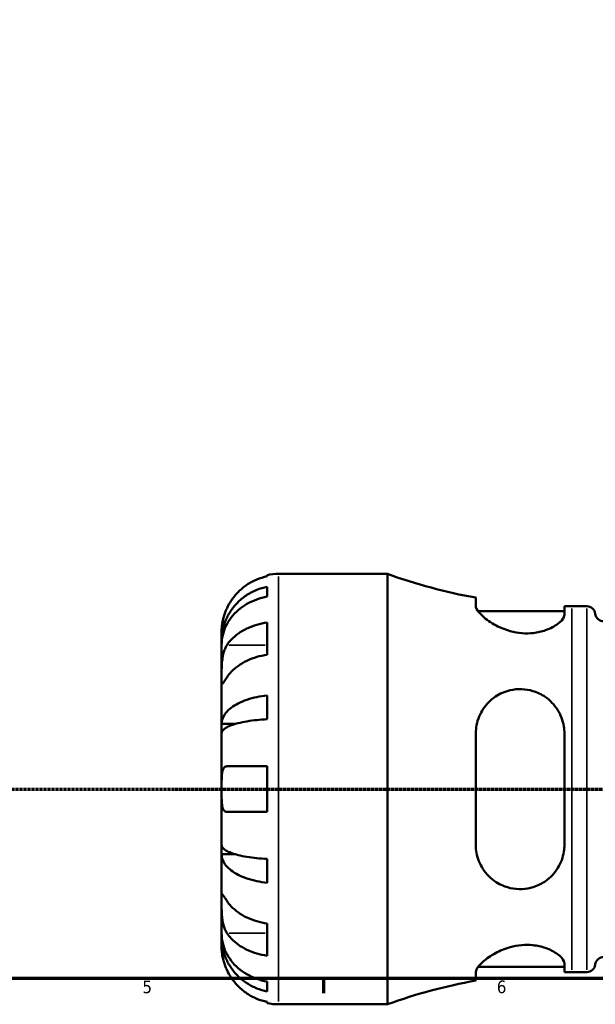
# Model space of a CAD drawing. Header units: millimetres. Extents: x 0 to 902, y 0 to 832.
# Tile 2 of 9: x 290 to 404, y 15 to 209. Entities that reach past the tile are written whole.
import ezdxf

# ---------------------------------------------------------------- set-up
doc = ezdxf.new("R2010")
doc.units = ezdxf.units.MM
doc.linetypes.add('CHAIN', pattern=[0.7087, 0.4724, -0.0591, 0.1181, -0.0591])
for name, color, linetype, lineweight in [('Border (ISO)', 7, 'Continuous', 70), ('Section Line (ISO)', 7, 'CHAIN', 70), ('Visible (ISO)', 7, 'Continuous', 50), ('Visible Narrow (ISO)', 7, 'Continuous', 35)]:
    doc.layers.add(name, color=color, linetype=linetype, lineweight=lineweight)
doc.styles.add('Note Text (ISO)', font='tahoma.ttf')

# ---------------------------------------------------------------- blocks, each defined once
blk = doc.blocks.new('Borders Default Border')
at = {"layer": 'Border (ISO)'}
blk.add_line((350.42, 20), (350.42, 17.1), dxfattribs=at)
at = {"layer": 'Border (ISO)', "flags": 128}
blk.add_lwpolyline([(20, 20), (20, 574), (821, 574), (821, 20), (20, 20)], dxfattribs=at)
at = {"layer": 'Border (ISO)', "color": 232, "true_color": 0xca0064, "char_height": 2.5, "attachment_point": 7, "style": 'Note Text (ISO)'}
for s, insert in [('5', (314.64, 17.05)), ('6', (384.66, 17.05))]:
    blk.add_mtext(s, dxfattribs=dict(at, insert=insert))
blk = doc.blocks.new('2dTransSection0')
at = {"layer": 'Section Line (ISO)', "linetype": 'CHAIN'}
blk.add_line((157.6, 57.4), (671.2, 57.4), dxfattribs=at)

msp = doc.modelspace()

# ---------------------------------------------------------------- linework, layer by layer
at = {"layer": 'Visible (ISO)'}
for p, q in [((339.279, 99.433), (339.279, 99.674)), ((341.529, 99.901), (363.039, 99.901)), ((363.039, 14.901), (363.039, 99.901)), ((339.279, 95.413), (339.279, 97.358)), ((380.504, 95.214), (380.504, 93.579)), ((398.004, 91.821), (398.004, 93.536)), ((399.449, 93.526), (402.429, 93.526)), ((380.958, 92.526), (398.004, 92.526)), ((339.279, 83.94), (339.279, 90.304)), ((330.279, 86.64), (330.279, 88.651)), ((330.279, 86.64), (330.314, 86.64)), ((330.279, 85.875), (330.279, 86.64)), ((330.279, 79.498), (330.279, 85.875)), ((330.279, 70.278), (330.279, 79.498)), ((339.279, 71.202), (339.279, 75.896)), ((330.279, 70.278), (333.008, 70.278)), ((330.279, 68.43), (330.279, 70.278)), ((330.279, 57.401), (330.279, 68.43)), ((380.504, 68.401), (380.504, 46.401)), ((398.004, 46.401), (398.004, 68.401)), ((339.279, 52.901), (339.279, 61.901)), ((330.279, 46.372), (330.279, 57.401)), ((330.279, 44.524), (330.279, 46.372)), ((330.279, 35.304), (330.279, 44.524)), ((330.279, 44.524), (333.008, 44.524)), ((339.279, 38.906), (339.279, 43.6)), ((330.279, 28.927), (330.279, 35.304)), ((339.279, 24.498), (339.279, 30.861)), ((330.279, 28.162), (330.279, 28.927)), ((330.279, 28.162), (330.314, 28.162)), ((330.279, 26.151), (330.279, 28.162)), ((380.958, 22.276), (398.004, 22.276)), ((398.004, 21.266), (398.004, 22.981)), ((380.504, 21.223), (380.504, 19.588)), ((399.449, 21.276), (402.429, 21.276)), ((339.279, 17.444), (339.279, 19.389)), ((339.279, 15.128), (339.279, 15.368)), ((341.529, 14.901), (363.039, 14.901))]:
    msp.add_line(p, q, dxfattribs=at)
for centre, radius, start, end in [((341.529, 88.651), 11.25, 90, 101.53696), ((399.449, 200.689), 107.163, 250.13758, 259.81735), ((399.449, 200.689), 107.163, 269.22739, 270), ((402.429, 91.826), 1.7, 7.18076, 90), ((405.802, 92.251), 1.7, 187.18076, 270), ((405.802, 22.551), 1.7, 90, 172.81924), ((402.429, 22.976), 1.7, 270, 352.81924), ((399.449, -85.887), 107.163, 100.18265, 109.86242), ((399.449, -85.887), 107.163, 90, 90.77261), ((341.529, 26.151), 11.25, 258.46304, 270)]:
    msp.add_arc(centre, radius, start, end, dxfattribs=at)
for points, knots in [([(339.279, 99.433), (338.559, 99.286), (337.856, 99.064), (336.593, 98.539), (335.918, 98.184), (334.66, 97.34), (334.076, 96.851), (333.093, 95.864), (332.604, 95.276), (331.862, 94.159), (331.579, 93.651), (331.346, 93.151)], [0.21343841, 0.21343841, 0.21343841, 0.21343841, 0.41559978, 0.41559978, 0.62400044, 0.62400044, 0.8324011, 0.8324011, 1.04178819, 1.04178819, 1.20124236, 1.20124236, 1.20124236, 1.20124236]), ([(330.279, 86.64), (330.279, 87.317), (330.348, 88.056), (330.644, 89.503), (330.872, 90.212), (331.404, 91.46), (331.758, 92.115), (332.6, 93.338), (333.089, 93.907), (334.071, 94.86), (334.655, 95.333), (335.914, 96.148), (336.588, 96.491), (337.853, 96.999), (338.558, 97.215), (339.279, 97.358)], [5.0161165, 5.0161165, 5.0161165, 5.0161165, 5.2257877, 5.2257877, 5.4354588, 5.4354588, 5.6443437, 5.6443437, 5.8532286, 5.8532286, 6.0615671, 6.0615671, 6.2699056, 6.2699056, 6.472482, 6.472482, 6.472482, 6.472482]), ([(339.279, 95.413), (338.558, 95.286), (337.853, 95.094), (336.588, 94.642), (335.914, 94.337), (334.655, 93.611), (334.071, 93.19), (333.089, 92.342), (332.6, 91.836), (331.758, 90.747), (331.404, 90.164), (330.872, 89.053), (330.644, 88.423), (330.348, 87.135), (330.279, 86.477), (330.279, 85.875)], [0.2134337, 0.2134337, 0.2134337, 0.2134337, 0.41601, 0.41601, 0.6243485, 0.6243485, 0.832687, 0.832687, 1.0415719, 1.0415719, 1.2504568, 1.2504568, 1.4601279, 1.4601279, 1.6697991, 1.6697991, 1.6697991, 1.6697991]), ([(398.004, 91.821), (398.004, 91.679), (397.97, 91.53), (397.727, 90.954), (397.318, 90.488), (396.091, 89.569), (395.263, 89.115), (393.532, 88.512), (392.715, 88.317), (391.122, 88.142), (390.386, 88.13), (388.846, 88.255), (388.066, 88.398), (386.309, 88.885), (385.379, 89.27), (383.474, 90.268), (382.567, 90.915), (381.282, 92.073), (380.853, 92.596), (380.552, 93.237), (380.504, 93.418), (380.504, 93.579)], [-3.0823224, -3.0823224, -3.0823224, -3.0823224, -2.9425492, -2.9425492, -2.5683253, -2.5683253, -2.1867598, -2.1867598, -1.9074803, -1.9074803, -1.6822122, -1.6822122, -1.4421147, -1.4421147, -1.1207844, -1.1207844, -0.699832, -0.699832, -0.3267937, -0.3267937, -0.1598944, -0.1598944, -0.1598944, -0.1598944]), ([(331.346, 93.151), (331.274, 92.996), (331.205, 92.84), (331.029, 92.419), (330.93, 92.156), (330.743, 91.604), (330.66, 91.32), (330.486, 90.633), (330.415, 90.254), (330.314, 89.53), (330.294, 89.215), (330.277, 88.769), (330.279, 88.651), (330.279, 88.651)], [-0.71968867, -0.71968867, -0.71968867, -0.71968867, -0.66913349, -0.66913349, -0.58448293, -0.58448293, -0.49008499, -0.49008499, -0.34765985, -0.34765985, -0.17827673, -0.17827673, 0, 0, 0, 0]), ([(331.346, 85.862), (331.579, 86.216), (331.862, 86.575), (332.604, 87.364), (333.093, 87.781), (334.076, 88.478), (334.66, 88.824), (335.918, 89.421), (336.593, 89.672), (337.856, 90.043), (338.559, 90.2), (339.279, 90.304)], [5.50227189, 5.50227189, 5.50227189, 5.50227189, 5.66172607, 5.66172607, 5.87111315, 5.87111315, 6.07951382, 6.07951382, 6.28791448, 6.28791448, 6.49007585, 6.49007585, 6.49007585, 6.49007585]), ([(330.279, 79.498), (330.279, 79.739), (330.279, 80.007), (330.281, 80.605), (330.283, 80.937), (330.305, 81.748), (330.329, 82.234), (330.429, 83.185), (330.502, 83.64), (330.68, 84.374), (330.769, 84.66), (330.972, 85.185), (331.085, 85.424), (331.254, 85.717), (331.299, 85.791), (331.346, 85.862)], [0, 0, 0, 0, 0.10230486, 0.10230486, 0.2116531, 0.2116531, 0.35868741, 0.35868741, 0.49861539, 0.49861539, 0.59613895, 0.59613895, 0.69034298, 0.69034298, 0.72355027, 0.72355027, 0.72355027, 0.72355027]), ([(339.279, 83.94), (338.559, 83.836), (337.856, 83.679), (336.593, 83.308), (335.918, 83.057), (334.66, 82.46), (334.076, 82.114), (333.093, 81.417), (332.604, 81), (331.862, 80.211), (331.579, 79.852), (331.346, 79.498)], [0.21343841, 0.21343841, 0.21343841, 0.21343841, 0.41559978, 0.41559978, 0.62400044, 0.62400044, 0.8324011, 0.8324011, 1.04178819, 1.04178819, 1.20124236, 1.20124236, 1.20124236, 1.20124236]), ([(331.346, 79.498), (331.287, 79.409), (331.23, 79.323), (331.054, 79.055), (330.944, 78.889), (330.745, 78.592), (330.658, 78.467), (330.484, 78.241), (330.415, 78.174), (330.315, 78.188), (330.295, 78.302), (330.277, 78.744), (330.279, 79.077), (330.279, 79.498)], [-0.72474413, -0.72474413, -0.72474413, -0.72474413, -0.68292689, -0.68292689, -0.58946764, -0.58946764, -0.49014387, -0.49014387, -0.34933517, -0.34933517, -0.17856496, -0.17856496, 0, 0, 0, 0]), ([(330.279, 70.278), (330.279, 70.632), (330.348, 71.02), (330.644, 71.779), (330.872, 72.15), (331.404, 72.804), (331.758, 73.148), (332.6, 73.789), (333.089, 74.087), (334.071, 74.587), (334.655, 74.834), (335.914, 75.262), (336.588, 75.442), (337.853, 75.708), (338.558, 75.821), (339.279, 75.896)], [5.0161165, 5.0161165, 5.0161165, 5.0161165, 5.2257877, 5.2257877, 5.4354588, 5.4354588, 5.6443437, 5.6443437, 5.8532286, 5.8532286, 6.0615671, 6.0615671, 6.2699056, 6.2699056, 6.472482, 6.472482, 6.472482, 6.472482]), ([(380.504, 68.401), (380.504, 68.955), (380.556, 69.502), (380.882, 71.21), (381.338, 72.302), (382.611, 74.21), (383.431, 75.034), (385.245, 76.245), (386.212, 76.676), (388.015, 77.097), (388.798, 77.175), (390.34, 77.115), (391.075, 76.992), (392.664, 76.511), (393.479, 76.114), (395.191, 74.938), (396.01, 74.081), (397.275, 72.097), (397.709, 70.958), (397.968, 69.311), (398.004, 68.857), (398.004, 68.401)], [-3.1315255, -3.1315255, -3.1315255, -3.1315255, -2.956537, -2.956537, -2.5722826, -2.5722826, -2.1897533, -2.1897533, -1.8527541, -1.8527541, -1.6113354, -1.6113354, -1.3861444, -1.3861444, -1.1084353, -1.1084353, -0.7356614, -0.7356614, -0.349339, -0.349339, -0.2049216, -0.2049216, -0.2049216, -0.2049216]), ([(339.279, 71.202), (338.558, 71.165), (337.853, 71.109), (336.588, 70.977), (335.914, 70.889), (334.655, 70.678), (334.071, 70.556), (333.089, 70.309), (332.6, 70.162), (331.758, 69.846), (331.404, 69.676), (330.872, 69.354), (330.644, 69.17), (330.348, 68.796), (330.279, 68.605), (330.279, 68.43)], [0.2134337, 0.2134337, 0.2134337, 0.2134337, 0.41601, 0.41601, 0.6243485, 0.6243485, 0.832687, 0.832687, 1.0415719, 1.0415719, 1.2504568, 1.2504568, 1.4601279, 1.4601279, 1.6697991, 1.6697991, 1.6697991, 1.6697991]), ([(330.279, 57.401), (330.279, 57.82), (330.278, 58.236), (330.283, 59.125), (330.291, 59.585), (330.342, 60.375), (330.383, 60.706), (330.513, 61.223), (330.594, 61.418), (330.766, 61.657), (330.841, 61.73), (331, 61.833), (331.083, 61.866), (331.228, 61.895), (331.286, 61.901), (331.346, 61.901)], [0, 0, 0, 0, 0.1255823, 0.1255823, 0.27758688, 0.27758688, 0.41565829, 0.41565829, 0.53558864, 0.53558864, 0.6106285, 0.6106285, 0.67830711, 0.67830711, 0.7205994, 0.7205994, 0.7205994, 0.7205994]), ([(331.346, 61.901), (331.579, 61.901), (331.862, 61.901), (332.604, 61.901), (333.093, 61.901), (334.076, 61.901), (334.66, 61.901), (335.918, 61.901), (336.593, 61.901), (337.856, 61.901), (338.559, 61.901), (339.279, 61.901)], [5.50227189, 5.50227189, 5.50227189, 5.50227189, 5.66172607, 5.66172607, 5.87111315, 5.87111315, 6.07951382, 6.07951382, 6.28791448, 6.28791448, 6.49007585, 6.49007585, 6.49007585, 6.49007585]), ([(331.346, 52.901), (331.249, 52.901), (331.157, 52.915), (330.988, 52.975), (330.91, 53.02), (330.752, 53.158), (330.675, 53.258), (330.494, 53.609), (330.417, 53.91), (330.314, 54.679), (330.294, 55.151), (330.277, 56.217), (330.279, 56.805), (330.279, 57.401)], [-0.72877811, -0.72877811, -0.72877811, -0.72877811, -0.65864576, -0.65864576, -0.58948737, -0.58948737, -0.50282865, -0.50282865, -0.34782332, -0.34782332, -0.17870564, -0.17870564, 0, 0, 0, 0]), ([(339.279, 52.901), (338.559, 52.901), (337.856, 52.901), (336.593, 52.901), (335.918, 52.901), (334.66, 52.901), (334.076, 52.901), (333.093, 52.901), (332.604, 52.901), (331.862, 52.901), (331.579, 52.901), (331.346, 52.901)], [0.21343841, 0.21343841, 0.21343841, 0.21343841, 0.41559978, 0.41559978, 0.62400044, 0.62400044, 0.8324011, 0.8324011, 1.04178819, 1.04178819, 1.20124236, 1.20124236, 1.20124236, 1.20124236]), ([(330.279, 46.372), (330.279, 46.197), (330.348, 46.006), (330.644, 45.632), (330.872, 45.448), (331.404, 45.126), (331.758, 44.956), (332.6, 44.64), (333.089, 44.493), (334.071, 44.246), (334.655, 44.124), (335.914, 43.913), (336.588, 43.824), (337.853, 43.693), (338.558, 43.637), (339.279, 43.6)], [5.0161165, 5.0161165, 5.0161165, 5.0161165, 5.2257877, 5.2257877, 5.4354588, 5.4354588, 5.6443437, 5.6443437, 5.8532286, 5.8532286, 6.0615671, 6.0615671, 6.2699056, 6.2699056, 6.472482, 6.472482, 6.472482, 6.472482]), ([(398.004, 46.401), (398.004, 45.959), (397.97, 45.518), (397.727, 43.92), (397.318, 42.812), (396.091, 40.813), (395.263, 39.925), (393.532, 38.716), (392.715, 38.312), (391.122, 37.82), (390.386, 37.693), (388.846, 37.624), (388.066, 37.698), (386.309, 38.097), (385.379, 38.495), (383.474, 39.708), (382.567, 40.618), (381.282, 42.624), (380.853, 43.692), (380.552, 45.348), (380.504, 45.872), (380.504, 46.401)], [-3.0823224, -3.0823224, -3.0823224, -3.0823224, -2.9425492, -2.9425492, -2.5683253, -2.5683253, -2.1867598, -2.1867598, -1.9074803, -1.9074803, -1.6822122, -1.6822122, -1.4421147, -1.4421147, -1.1207844, -1.1207844, -0.699832, -0.699832, -0.3267937, -0.3267937, -0.1598944, -0.1598944, -0.1598944, -0.1598944]), ([(339.279, 38.906), (338.558, 38.981), (337.853, 39.094), (336.588, 39.36), (335.914, 39.54), (334.655, 39.967), (334.071, 40.215), (333.089, 40.715), (332.6, 41.013), (331.758, 41.654), (331.404, 41.998), (330.872, 42.652), (330.644, 43.023), (330.348, 43.782), (330.279, 44.17), (330.279, 44.524)], [0.2134337, 0.2134337, 0.2134337, 0.2134337, 0.41601, 0.41601, 0.6243485, 0.6243485, 0.832687, 0.832687, 1.0415719, 1.0415719, 1.2504568, 1.2504568, 1.4601279, 1.4601279, 1.6697991, 1.6697991, 1.6697991, 1.6697991]), ([(331.346, 28.94), (331.287, 29.029), (331.23, 29.123), (331.054, 29.44), (330.944, 29.68), (330.745, 30.214), (330.658, 30.508), (330.484, 31.255), (330.415, 31.715), (330.315, 32.747), (330.295, 33.308), (330.277, 34.383), (330.279, 34.883), (330.279, 35.304)], [-0.72474413, -0.72474413, -0.72474413, -0.72474413, -0.68292689, -0.68292689, -0.58946764, -0.58946764, -0.49014387, -0.49014387, -0.34933517, -0.34933517, -0.17856496, -0.17856496, 0, 0, 0, 0]), ([(330.279, 35.304), (330.279, 35.545), (330.279, 35.758), (330.281, 36.132), (330.283, 36.286), (330.305, 36.552), (330.329, 36.626), (330.429, 36.617), (330.502, 36.542), (330.68, 36.303), (330.769, 36.175), (330.972, 35.872), (331.085, 35.7), (331.254, 35.444), (331.299, 35.375), (331.346, 35.304)], [0, 0, 0, 0, 0.10230486, 0.10230486, 0.2116531, 0.2116531, 0.35868741, 0.35868741, 0.49861539, 0.49861539, 0.59613895, 0.59613895, 0.69034298, 0.69034298, 0.72355027, 0.72355027, 0.72355027, 0.72355027]), ([(331.346, 35.304), (331.579, 34.95), (331.862, 34.591), (332.604, 33.801), (333.093, 33.385), (334.076, 32.688), (334.66, 32.342), (335.918, 31.745), (336.593, 31.494), (337.856, 31.123), (338.559, 30.966), (339.279, 30.861)], [5.50227189, 5.50227189, 5.50227189, 5.50227189, 5.66172607, 5.66172607, 5.87111315, 5.87111315, 6.07951382, 6.07951382, 6.28791448, 6.28791448, 6.49007585, 6.49007585, 6.49007585, 6.49007585]), ([(330.279, 28.927), (330.279, 28.325), (330.348, 27.667), (330.644, 26.379), (330.872, 25.749), (331.404, 24.637), (331.758, 24.054), (332.6, 22.966), (333.089, 22.46), (334.071, 21.612), (334.655, 21.191), (335.914, 20.465), (336.588, 20.16), (337.853, 19.708), (338.558, 19.516), (339.279, 19.389)], [5.0161165, 5.0161165, 5.0161165, 5.0161165, 5.2257877, 5.2257877, 5.4354588, 5.4354588, 5.6443437, 5.6443437, 5.8532286, 5.8532286, 6.0615671, 6.0615671, 6.2699056, 6.2699056, 6.472482, 6.472482, 6.472482, 6.472482]), ([(339.279, 17.444), (338.558, 17.587), (337.853, 17.803), (336.588, 18.311), (335.914, 18.654), (334.655, 19.469), (334.071, 19.942), (333.089, 20.895), (332.6, 21.463), (331.758, 22.687), (331.404, 23.342), (330.872, 24.59), (330.644, 25.299), (330.348, 26.746), (330.279, 27.485), (330.279, 28.162)], [0.2134337, 0.2134337, 0.2134337, 0.2134337, 0.41601, 0.41601, 0.6243485, 0.6243485, 0.832687, 0.832687, 1.0415719, 1.0415719, 1.2504568, 1.2504568, 1.4601279, 1.4601279, 1.6697991, 1.6697991, 1.6697991, 1.6697991]), ([(339.279, 24.498), (338.559, 24.602), (337.856, 24.759), (336.593, 25.13), (335.918, 25.381), (334.66, 25.978), (334.076, 26.324), (333.093, 27.021), (332.604, 27.437), (331.862, 28.227), (331.579, 28.586), (331.346, 28.94)], [0.21343841, 0.21343841, 0.21343841, 0.21343841, 0.41559978, 0.41559978, 0.62400044, 0.62400044, 0.8324011, 0.8324011, 1.04178819, 1.04178819, 1.20124236, 1.20124236, 1.20124236, 1.20124236]), ([(330.279, 26.151), (330.279, 26.151), (330.278, 26.097), (330.283, 25.875), (330.288, 25.696), (330.33, 25.152), (330.377, 24.753), (330.53, 23.985), (330.61, 23.66), (330.787, 23.061), (330.876, 22.796), (331.082, 22.249), (331.199, 21.969), (331.333, 21.679), (331.339, 21.665), (331.346, 21.651)], [-3.12621297, -3.12621297, -3.12621297, -3.12621297, -3.00592131, -3.00592131, -2.87295675, -2.87295675, -2.69789372, -2.69789372, -2.58338701, -2.58338701, -2.49547573, -2.49547573, -2.40310236, -2.40310236, -2.39831682, -2.39831682, -2.39831682, -2.39831682]), ([(380.504, 21.223), (380.504, 21.392), (380.556, 21.582), (380.882, 22.25), (381.338, 22.792), (382.611, 23.913), (383.431, 24.494), (385.245, 25.473), (386.212, 25.886), (388.015, 26.393), (388.798, 26.54), (390.34, 26.671), (391.075, 26.662), (392.664, 26.494), (393.479, 26.304), (395.191, 25.717), (396.01, 25.279), (397.275, 24.359), (397.709, 23.877), (397.968, 23.282), (398.004, 23.127), (398.004, 22.981)], [-3.1315255, -3.1315255, -3.1315255, -3.1315255, -2.956537, -2.956537, -2.5722826, -2.5722826, -2.1897533, -2.1897533, -1.8527541, -1.8527541, -1.6113354, -1.6113354, -1.3861444, -1.3861444, -1.1084353, -1.1084353, -0.7356614, -0.7356614, -0.349339, -0.349339, -0.2049216, -0.2049216, -0.2049216, -0.2049216]), ([(331.346, 21.651), (331.579, 21.151), (331.862, 20.642), (332.604, 19.526), (333.093, 18.937), (334.076, 17.951), (334.66, 17.462), (335.918, 16.618), (336.593, 16.263), (337.856, 15.738), (338.559, 15.516), (339.279, 15.368)], [5.50227189, 5.50227189, 5.50227189, 5.50227189, 5.66172607, 5.66172607, 5.87111315, 5.87111315, 6.07951382, 6.07951382, 6.28791448, 6.28791448, 6.49007585, 6.49007585, 6.49007585, 6.49007585])]:
    msp.add_open_spline(points, degree=3, knots=knots, dxfattribs=at)
at = {"layer": 'Visible Narrow (ISO)'}
for p, q in [((341.529, 15.424), (341.529, 99.378)), ((399.449, 21.721), (399.449, 93.081)), ((402.429, 21.721), (402.429, 93.081)), ((331.743, 85.862), (338.882, 85.862)), ((331.743, 28.94), (338.882, 28.94))]:
    msp.add_line(p, q, dxfattribs=at)

# ---------------------------------------------------------------- block references
msp.add_blockref('Borders Default Border', (0, 0))
at = {"layer": 'Section Line (ISO)'}
msp.add_blockref('2dTransSection0', (0, 0), dxfattribs=at)

doc.saveas('drawing.dxf')
